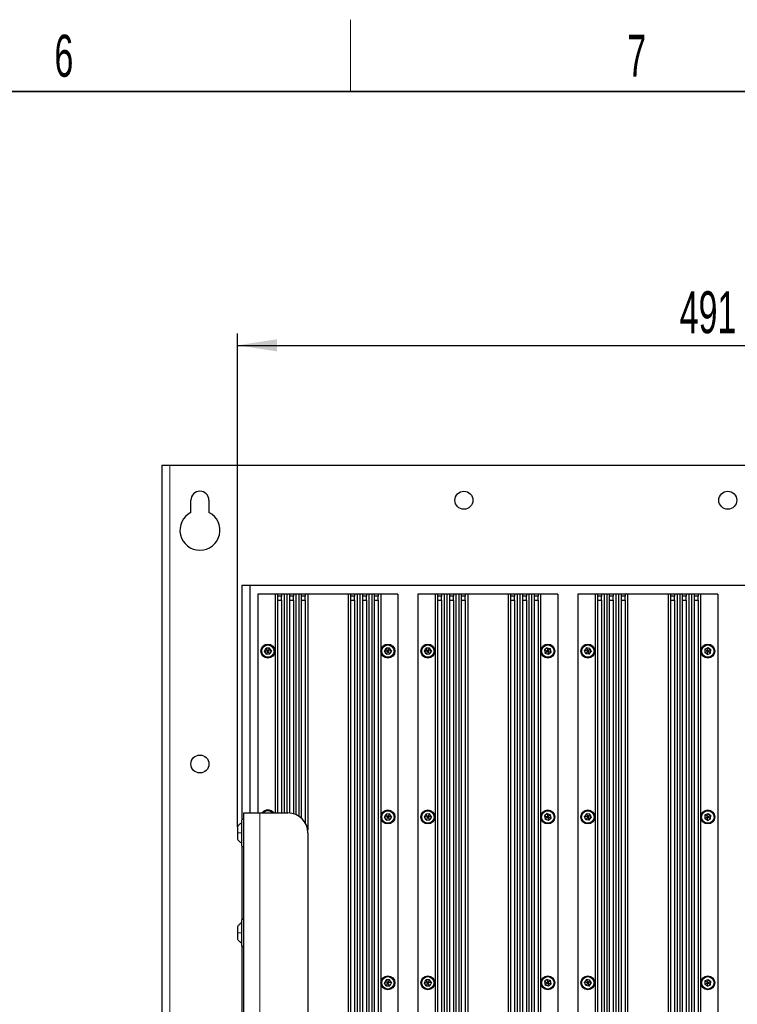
# Paper-space layout 'Blatt3' of a CAD drawing. Header units: millimetres. Extents: x 5 to 418, y 2 to 292.
# Tile 94 of 95: x 285 to 345, y 206 to 288. Entities that reach past the tile are written whole.
import ezdxf

# ---------------------------------------------------------------- set-up
doc = ezdxf.new("R2010")
doc.units = ezdxf.units.MM
doc.layers.add('SLD-0', color=7, linetype='Continuous')
doc.styles.add('SLDTEXTSTYLE0', font='TXT', dxfattribs={"width": 0.605})
doc.dimstyles.new('SLDDIMSTYLE1', dxfattribs={"dimtxt": 3.5, "dimasz": 3.302, "dimexe": 0, "dimexo": 0.0625, "dimgap": 0.875, "dimtad": 1, "dimdec": 0, "dimlfac": 6, "dimrnd": 1e-09, "dimzin": 12, "dimdsep": 46, "dimtxsty": 'SLDTEXTSTYLE0', "dimsah": 1, "dimcen": 0.09, "dimadec": 0, "dimazin": 3, "dimtfac": 1, "dimtofl": 0, "dimtmove": 0, "dimatfit": 3, "dimfxl": 1, "dimfrac": 2, "dimtolj": 1, "dimtzin": 12, "dimarcsym": 0})

# ---------------------------------------------------------------- blocks, each defined once
blk = doc.blocks.new('_D_23')
at = {"layer": 'SLD-0', "color": 7}
for p, q in [((303.059, 221.188), (303.059, 262.341)), ((384.826, 221.188), (384.826, 262.341)), ((303.059, 261.341), (384.826, 261.341))]:
    blk.add_line(p, q, dxfattribs=at)
for points in [[(303.059, 261.341), (306.361, 260.833), (306.361, 261.849)], [(384.826, 261.341), (381.524, 261.849), (381.524, 260.833)]]:
    blk.add_solid(points, dxfattribs=at)
at = {"layer": 'SLD-0', "color": 7, "insert": (339.932, 265.853), "char_height": 3.5, "attachment_point": 1, "style": 'SLDTEXTSTYLE0'}
blk.add_mtext('491', dxfattribs=at)

psp = doc.layouts.new('Blatt3')

# ---------------------------------------------------------------- linework, layer by layer
at = {"color": 7, "linetype": 'Continuous', "lineweight": 25}
for p, q in [((296.7756, 251.3413), (296.7756, 92.1746)), ((296.7756, 251.3413), (297.4423, 251.3413)), ((297.4423, 251.3413), (390.4423, 251.3413)), ((299.1923, 247.413), (299.1923, 248.4246)), ((300.6923, 248.4246), (300.6923, 247.413)), ((303.4423, 241.3413), (303.4423, 221.7825)), ((303.4423, 241.3413), (304.109, 241.3413)), ((304.109, 241.3413), (304.109, 222.3413)), ((304.109, 241.3413), (383.7756, 241.3413)), ((304.7756, 240.5913), (304.7756, 222.3413)), ((306.2082, 240.5913), (304.7756, 240.5913)), ((306.2082, 240.5913), (306.2082, 222.3413)), ((306.4169, 240.5913), (306.2082, 240.5913)), ((306.4169, 240.5913), (306.4169, 240.4246)), ((306.7503, 240.5913), (306.4169, 240.5913)), ((306.4169, 240.4246), (306.4169, 240.0913)), ((306.7503, 240.4246), (306.4169, 240.4246)), ((306.4169, 240.0913), (306.4169, 222.3413)), ((306.4169, 240.0913), (306.7503, 240.0913)), ((306.7503, 240.5913), (306.7503, 240.4246)), ((306.959, 240.5913), (306.7503, 240.5913)), ((306.7503, 240.0913), (306.7503, 240.4246)), ((306.7503, 240.0913), (306.7503, 222.3413)), ((306.959, 240.5913), (306.959, 222.3413)), ((307.1916, 240.5913), (306.959, 240.5913)), ((307.1916, 240.5913), (307.1916, 222.3413)), ((307.4003, 240.5913), (307.1916, 240.5913)), ((307.4003, 240.5913), (307.4003, 240.4246)), ((307.7336, 240.5913), (307.4003, 240.5913)), ((307.4003, 240.4246), (307.4003, 240.0913)), ((307.7336, 240.4246), (307.4003, 240.4246)), ((307.4003, 240.0913), (307.4003, 222.3366)), ((307.4003, 240.0913), (307.7336, 240.0913)), ((307.7336, 240.5913), (307.7336, 240.4246)), ((307.9423, 240.5913), (307.7336, 240.5913)), ((307.7336, 240.0913), (307.7336, 240.4246)), ((307.7336, 240.0913), (307.7336, 222.2771)), ((307.9423, 240.5913), (307.9423, 222.2021)), ((308.1749, 240.5913), (307.9423, 240.5913)), ((308.1749, 240.5913), (308.1749, 222.0778)), ((308.3836, 240.5913), (308.1749, 240.5913)), ((308.3836, 240.5913), (308.3836, 240.4246)), ((308.7169, 240.5913), (308.3836, 240.5913)), ((308.3836, 240.4246), (308.3836, 240.0913)), ((308.7169, 240.4246), (308.3836, 240.4246)), ((308.3836, 240.0913), (308.3836, 221.9197)), ((308.3836, 240.0913), (308.7169, 240.0913)), ((308.7169, 240.5913), (308.7169, 240.4246)), ((308.9256, 240.5913), (308.7169, 240.5913)), ((308.7169, 240.0913), (308.7169, 240.4246)), ((308.7169, 240.0913), (308.7169, 221.5115)), ((308.9256, 240.5913), (308.9256, 220.9097)), ((312.2923, 240.5913), (308.9256, 240.5913)), ((312.2923, 240.5913), (312.2923, 153.6746)), ((312.501, 240.5913), (312.2923, 240.5913)), ((312.501, 240.5913), (312.501, 240.4246)), ((312.8343, 240.5913), (312.501, 240.5913)), ((312.501, 240.4246), (312.501, 240.0913)), ((312.8343, 240.4246), (312.501, 240.4246)), ((312.501, 240.0913), (312.501, 153.6746)), ((312.501, 240.0913), (312.8343, 240.0913)), ((312.8343, 240.5913), (312.8343, 240.4246)), ((313.043, 240.5913), (312.8343, 240.5913)), ((312.8343, 240.0913), (312.8343, 240.4246)), ((312.8343, 240.0913), (312.8343, 153.6746)), ((313.043, 240.5913), (313.043, 153.6746)), ((313.2756, 240.5913), (313.043, 240.5913)), ((313.2756, 240.5913), (313.2756, 153.6746)), ((313.4843, 240.5913), (313.2756, 240.5913)), ((313.4843, 240.5913), (313.4843, 240.4246)), ((313.8176, 240.5913), (313.4843, 240.5913)), ((313.4843, 240.4246), (313.4843, 240.0913)), ((313.8176, 240.4246), (313.4843, 240.4246)), ((313.4843, 240.0913), (313.4843, 153.6746)), ((313.4843, 240.0913), (313.8176, 240.0913)), ((313.8176, 240.5913), (313.8176, 240.4246)), ((314.0263, 240.5913), (313.8176, 240.5913)), ((313.8176, 240.0913), (313.8176, 240.4246)), ((313.8176, 240.0913), (313.8176, 153.6746)), ((314.0263, 240.5913), (314.0263, 153.6746)), ((314.259, 240.5913), (314.0263, 240.5913)), ((314.259, 240.5913), (314.259, 153.6746)), ((314.4676, 240.5913), (314.259, 240.5913)), ((314.4676, 240.5913), (314.4676, 240.4246)), ((314.801, 240.5913), (314.4676, 240.5913)), ((314.4676, 240.4246), (314.4676, 240.0913)), ((314.801, 240.4246), (314.4676, 240.4246)), ((314.4676, 240.0913), (314.4676, 153.6746)), ((314.4676, 240.0913), (314.801, 240.0913)), ((314.801, 240.5913), (314.801, 240.4246)), ((315.0097, 240.5913), (314.801, 240.5913)), ((314.801, 240.0913), (314.801, 240.4246)), ((314.801, 240.0913), (314.801, 153.6746)), ((315.0097, 240.5913), (315.0097, 153.6465)), ((316.4423, 240.5913), (315.0097, 240.5913)), ((316.4423, 240.5913), (316.4423, 153.6746)), ((319.5416, 240.5913), (318.109, 240.5913)), ((318.109, 240.5913), (318.109, 153.6746)), ((319.5416, 240.5913), (319.5416, 153.6465)), ((319.7503, 240.5913), (319.5416, 240.5913)), ((319.7503, 240.5913), (319.7503, 240.4246)), ((320.0836, 240.5913), (319.7503, 240.5913)), ((319.7503, 240.4246), (319.7503, 240.0913)), ((320.0836, 240.4246), (319.7503, 240.4246)), ((319.7503, 240.0913), (319.7503, 153.6746)), ((319.7503, 240.0913), (320.0836, 240.0913)), ((320.0836, 240.5913), (320.0836, 240.4246)), ((320.2923, 240.5913), (320.0836, 240.5913)), ((320.0836, 240.0913), (320.0836, 240.4246)), ((320.0836, 240.0913), (320.0836, 153.6746)), ((320.2923, 240.5913), (320.2923, 153.6746)), ((320.5249, 240.5913), (320.2923, 240.5913)), ((320.5249, 240.5913), (320.5249, 153.6746)), ((320.7336, 240.5913), (320.5249, 240.5913)), ((320.7336, 240.5913), (320.7336, 240.4246)), ((321.0669, 240.5913), (320.7336, 240.5913)), ((320.7336, 240.4246), (320.7336, 240.0913)), ((321.0669, 240.4246), (320.7336, 240.4246)), ((320.7336, 240.0913), (320.7336, 153.6746)), ((320.7336, 240.0913), (321.0669, 240.0913)), ((321.0669, 240.5913), (321.0669, 240.4246)), ((321.2756, 240.5913), (321.0669, 240.5913)), ((321.0669, 240.0913), (321.0669, 240.4246)), ((321.0669, 240.0913), (321.0669, 153.6746)), ((321.2756, 240.5913), (321.2756, 153.6746)), ((321.5082, 240.5913), (321.2756, 240.5913)), ((321.5082, 240.5913), (321.5082, 153.6746)), ((321.7169, 240.5913), (321.5082, 240.5913)), ((321.7169, 240.5913), (321.7169, 240.4246)), ((322.0503, 240.5913), (321.7169, 240.5913)), ((321.7169, 240.4246), (321.7169, 240.0913)), ((322.0503, 240.4246), (321.7169, 240.4246)), ((321.7169, 240.0913), (321.7169, 153.6746)), ((321.7169, 240.0913), (322.0503, 240.0913)), ((322.0503, 240.5913), (322.0503, 240.4246)), ((322.259, 240.5913), (322.0503, 240.5913)), ((322.0503, 240.0913), (322.0503, 240.4246)), ((322.0503, 240.0913), (322.0503, 153.6746)), ((322.259, 240.5913), (322.259, 153.6746)), ((325.6256, 240.5913), (322.259, 240.5913)), ((325.6256, 240.5913), (325.6256, 153.6746)), ((325.8343, 240.5913), (325.6256, 240.5913)), ((325.8343, 240.5913), (325.8343, 240.4246)), ((326.1676, 240.5913), (325.8343, 240.5913)), ((325.8343, 240.4246), (325.8343, 240.0913)), ((326.1676, 240.4246), (325.8343, 240.4246)), ((325.8343, 240.0913), (325.8343, 153.6746)), ((325.8343, 240.0913), (326.1676, 240.0913)), ((326.1676, 240.5913), (326.1676, 240.4246)), ((326.3763, 240.5913), (326.1676, 240.5913)), ((326.1676, 240.0913), (326.1676, 240.4246)), ((326.1676, 240.0913), (326.1676, 153.6746)), ((326.3763, 240.5913), (326.3763, 153.6746)), ((326.609, 240.5913), (326.3763, 240.5913)), ((326.609, 240.5913), (326.609, 153.6746)), ((326.8176, 240.5913), (326.609, 240.5913)), ((326.8176, 240.5913), (326.8176, 240.4246)), ((327.151, 240.5913), (326.8176, 240.5913)), ((326.8176, 240.4246), (326.8176, 240.0913)), ((327.151, 240.4246), (326.8176, 240.4246)), ((326.8176, 240.0913), (326.8176, 153.6746)), ((326.8176, 240.0913), (327.151, 240.0913)), ((327.151, 240.5913), (327.151, 240.4246)), ((327.3597, 240.5913), (327.151, 240.5913)), ((327.151, 240.0913), (327.151, 240.4246)), ((327.151, 240.0913), (327.151, 153.6746)), ((327.3597, 240.5913), (327.3597, 153.6746)), ((327.5923, 240.5913), (327.3597, 240.5913)), ((327.5923, 240.5913), (327.5923, 153.6746)), ((327.801, 240.5913), (327.5923, 240.5913)), ((327.801, 240.5913), (327.801, 240.4246)), ((328.1343, 240.5913), (327.801, 240.5913)), ((327.801, 240.4246), (327.801, 240.0913)), ((328.1343, 240.4246), (327.801, 240.4246)), ((327.801, 240.0913), (327.801, 153.6746)), ((327.801, 240.0913), (328.1343, 240.0913)), ((328.1343, 240.5913), (328.1343, 240.4246)), ((328.343, 240.5913), (328.1343, 240.5913)), ((328.1343, 240.0913), (328.1343, 240.4246)), ((328.1343, 240.0913), (328.1343, 153.6746)), ((328.343, 240.5913), (328.343, 153.6465)), ((329.7756, 240.5913), (328.343, 240.5913)), ((329.7756, 240.5913), (329.7756, 153.6746)), ((332.8749, 240.5913), (331.4423, 240.5913)), ((331.4423, 240.5913), (331.4423, 153.6746)), ((332.8749, 240.5913), (332.8749, 153.6465)), ((333.0836, 240.5913), (332.8749, 240.5913)), ((333.0836, 240.5913), (333.0836, 240.4246)), ((333.4169, 240.5913), (333.0836, 240.5913)), ((333.0836, 240.4246), (333.0836, 240.0913)), ((333.4169, 240.4246), (333.0836, 240.4246)), ((333.0836, 240.0913), (333.0836, 153.6746)), ((333.0836, 240.0913), (333.4169, 240.0913)), ((333.4169, 240.5913), (333.4169, 240.4246)), ((333.6256, 240.5913), (333.4169, 240.5913)), ((333.4169, 240.0913), (333.4169, 240.4246)), ((333.4169, 240.0913), (333.4169, 153.6746)), ((333.6256, 240.5913), (333.6256, 153.6746)), ((333.8582, 240.5913), (333.6256, 240.5913)), ((333.8582, 240.5913), (333.8582, 153.6746)), ((334.0669, 240.5913), (333.8582, 240.5913)), ((334.0669, 240.5913), (334.0669, 240.4246)), ((334.4003, 240.5913), (334.0669, 240.5913)), ((334.0669, 240.4246), (334.0669, 240.0913)), ((334.4003, 240.4246), (334.0669, 240.4246)), ((334.0669, 240.0913), (334.0669, 153.6746)), ((334.0669, 240.0913), (334.4003, 240.0913)), ((334.4003, 240.5913), (334.4003, 240.4246)), ((334.609, 240.5913), (334.4003, 240.5913)), ((334.4003, 240.0913), (334.4003, 240.4246)), ((334.4003, 240.0913), (334.4003, 153.6746)), ((334.609, 240.5913), (334.609, 153.6746)), ((334.8416, 240.5913), (334.609, 240.5913)), ((334.8416, 240.5913), (334.8416, 153.6746)), ((335.0503, 240.5913), (334.8416, 240.5913)), ((335.0503, 240.5913), (335.0503, 240.4246)), ((335.3836, 240.5913), (335.0503, 240.5913)), ((335.0503, 240.4246), (335.0503, 240.0913)), ((335.3836, 240.4246), (335.0503, 240.4246)), ((335.0503, 240.0913), (335.0503, 153.6746)), ((335.0503, 240.0913), (335.3836, 240.0913)), ((335.3836, 240.5913), (335.3836, 240.4246)), ((335.5923, 240.5913), (335.3836, 240.5913)), ((335.3836, 240.0913), (335.3836, 240.4246)), ((335.3836, 240.0913), (335.3836, 153.6746)), ((335.5923, 240.5913), (335.5923, 153.6746)), ((338.959, 240.5913), (335.5923, 240.5913)), ((338.959, 240.5913), (338.959, 153.6746)), ((339.1676, 240.5913), (338.959, 240.5913)), ((339.1676, 240.5913), (339.1676, 240.4246)), ((339.501, 240.5913), (339.1676, 240.5913)), ((339.1676, 240.4246), (339.1676, 240.0913)), ((339.501, 240.4246), (339.1676, 240.4246)), ((339.1676, 240.0913), (339.1676, 153.6746)), ((339.1676, 240.0913), (339.501, 240.0913)), ((339.501, 240.5913), (339.501, 240.4246)), ((339.7097, 240.5913), (339.501, 240.5913)), ((339.501, 240.0913), (339.501, 240.4246)), ((339.501, 240.0913), (339.501, 153.6746)), ((339.7097, 240.5913), (339.7097, 153.6746)), ((339.9423, 240.5913), (339.7097, 240.5913)), ((339.9423, 240.5913), (339.9423, 153.6746)), ((340.151, 240.5913), (339.9423, 240.5913)), ((340.151, 240.5913), (340.151, 240.4246)), ((340.4843, 240.5913), (340.151, 240.5913)), ((340.151, 240.4246), (340.151, 240.0913)), ((340.4843, 240.4246), (340.151, 240.4246)), ((340.151, 240.0913), (340.151, 153.6746)), ((340.151, 240.0913), (340.4843, 240.0913)), ((340.4843, 240.5913), (340.4843, 240.4246)), ((340.693, 240.5913), (340.4843, 240.5913)), ((340.4843, 240.0913), (340.4843, 240.4246)), ((340.4843, 240.0913), (340.4843, 153.6746)), ((340.693, 240.5913), (340.693, 153.6746)), ((340.9256, 240.5913), (340.693, 240.5913)), ((340.9256, 240.5913), (340.9256, 153.6746)), ((341.1343, 240.5913), (340.9256, 240.5913)), ((341.1343, 240.5913), (341.1343, 240.4246)), ((341.4676, 240.5913), (341.1343, 240.5913)), ((341.1343, 240.4246), (341.1343, 240.0913)), ((341.4676, 240.4246), (341.1343, 240.4246)), ((341.1343, 240.0913), (341.1343, 153.6746)), ((341.1343, 240.0913), (341.4676, 240.0913)), ((341.4676, 240.5913), (341.4676, 240.4246)), ((341.6763, 240.5913), (341.4676, 240.5913)), ((341.4676, 240.0913), (341.4676, 240.4246)), ((341.4676, 240.0913), (341.4676, 153.6746)), ((341.6763, 240.5913), (341.6763, 153.6465)), ((343.109, 240.5913), (341.6763, 240.5913)), ((343.109, 240.5913), (343.109, 153.6746)), ((305.3207, 235.8254), (305.4511, 236.0829)), ((305.609, 235.8413), (305.3207, 235.8254)), ((305.4786, 235.5837), (305.3207, 235.8254)), ((305.7393, 236.0988), (305.4511, 236.0829)), ((305.609, 235.8413), (305.4511, 236.0829)), ((305.609, 235.8413), (305.4786, 235.5837)), ((305.7393, 236.0988), (305.609, 235.8413)), ((305.8972, 235.8572), (305.609, 235.8413)), ((305.7668, 235.5996), (305.609, 235.8413)), ((305.8972, 235.8572), (305.7393, 236.0988)), ((305.8972, 235.8572), (305.7668, 235.5996)), ((315.3207, 235.8254), (315.4511, 236.0829)), ((315.609, 235.8413), (315.3207, 235.8254)), ((315.4786, 235.5837), (315.3207, 235.8254)), ((315.7393, 236.0988), (315.4511, 236.0829)), ((315.609, 235.8413), (315.4511, 236.0829)), ((315.609, 235.8413), (315.4786, 235.5837)), ((315.7393, 236.0988), (315.609, 235.8413)), ((315.8972, 235.8572), (315.609, 235.8413)), ((315.7668, 235.5996), (315.609, 235.8413)), ((315.8972, 235.8572), (315.7393, 236.0988)), ((315.8972, 235.8572), (315.7668, 235.5996)), ((318.654, 235.8254), (318.7844, 236.0829)), ((318.9423, 235.8413), (318.654, 235.8254)), ((318.8119, 235.5837), (318.654, 235.8254)), ((319.0726, 236.0988), (318.7844, 236.0829)), ((318.9423, 235.8413), (318.7844, 236.0829)), ((318.9423, 235.8413), (318.8119, 235.5837)), ((319.0726, 236.0988), (318.9423, 235.8413)), ((319.2305, 235.8572), (318.9423, 235.8413)), ((319.1002, 235.5996), (318.9423, 235.8413)), ((319.2305, 235.8572), (319.0726, 236.0988)), ((319.2305, 235.8572), (319.1002, 235.5996)), ((328.8903, 236.1252), (328.6704, 235.9382)), ((328.6704, 235.9382), (328.7224, 235.6542)), ((328.6704, 235.9382), (328.9423, 235.8413)), ((328.9423, 235.8413), (328.7224, 235.6542)), ((328.8903, 236.1252), (329.1622, 236.0283)), ((328.8903, 236.1252), (328.9423, 235.8413)), ((329.1622, 236.0283), (328.9423, 235.8413)), ((328.9423, 235.8413), (328.9943, 235.5573)), ((328.9423, 235.8413), (329.2142, 235.7444)), ((329.2142, 235.7444), (328.9943, 235.5573)), ((329.2142, 235.7444), (329.1622, 236.0283)), ((332.1687, 236.1094), (331.9899, 235.8828)), ((332.0968, 235.6146), (331.9899, 235.8828)), ((332.2756, 235.8413), (331.9899, 235.8828)), ((332.2756, 235.8413), (332.0968, 235.6146)), ((332.4544, 236.0679), (332.1687, 236.1094)), ((332.1687, 236.1094), (332.2756, 235.8413)), ((332.4544, 236.0679), (332.2756, 235.8413)), ((332.2756, 235.8413), (332.3825, 235.5731)), ((332.5613, 235.7998), (332.2756, 235.8413)), ((332.3825, 235.5731), (332.5613, 235.7998)), ((332.4544, 236.0679), (332.5613, 235.7998)), ((342.0389, 236.0065), (342.0141, 235.7189)), ((342.0141, 235.7189), (342.2756, 235.8413)), ((342.2508, 235.5537), (342.0141, 235.7189)), ((342.0389, 236.0065), (342.3004, 236.1289)), ((342.2756, 235.8413), (342.0389, 236.0065)), ((342.2508, 235.5537), (342.2756, 235.8413)), ((342.2508, 235.5537), (342.5123, 235.676)), ((342.2756, 235.8413), (342.3004, 236.1289)), ((342.2756, 235.8413), (342.5371, 235.9636)), ((342.5123, 235.676), (342.2756, 235.8413)), ((342.3004, 236.1289), (342.5371, 235.9636)), ((342.5123, 235.676), (342.5371, 235.9636)), ((305.4786, 235.5837), (305.7668, 235.5996)), ((315.4786, 235.5837), (315.7668, 235.5996)), ((318.8119, 235.5837), (319.1002, 235.5996)), ((328.9943, 235.5573), (328.7224, 235.6542)), ((332.3825, 235.5731), (332.0968, 235.6146)), ((303.609, 222.3413), (304.9423, 222.3413)), ((303.609, 202.3413), (303.609, 222.3413)), ((304.9423, 222.3413), (307.2756, 222.3413)), ((315.3207, 221.992), (315.4511, 222.2496)), ((315.609, 222.0079), (315.3207, 221.992)), ((315.4786, 221.7504), (315.3207, 221.992)), ((315.7393, 222.2655), (315.4511, 222.2496)), ((315.609, 222.0079), (315.4511, 222.2496)), ((315.609, 222.0079), (315.4786, 221.7504)), ((315.4786, 221.7504), (315.7668, 221.7663)), ((315.7393, 222.2655), (315.609, 222.0079)), ((315.8972, 222.0238), (315.609, 222.0079)), ((315.7668, 221.7663), (315.609, 222.0079)), ((315.8972, 222.0238), (315.7393, 222.2655)), ((315.8972, 222.0238), (315.7668, 221.7663)), ((318.654, 221.992), (318.7844, 222.2496)), ((318.9423, 222.0079), (318.654, 221.992)), ((318.8119, 221.7504), (318.654, 221.992)), ((319.0726, 222.2655), (318.7844, 222.2496)), ((318.9423, 222.0079), (318.7844, 222.2496)), ((318.9423, 222.0079), (318.8119, 221.7504)), ((318.8119, 221.7504), (319.1002, 221.7663)), ((319.0726, 222.2655), (318.9423, 222.0079)), ((319.2305, 222.0238), (318.9423, 222.0079)), ((319.1002, 221.7663), (318.9423, 222.0079)), ((319.2305, 222.0238), (319.0726, 222.2655)), ((319.2305, 222.0238), (319.1002, 221.7663)), ((328.8903, 222.2919), (328.6704, 222.1049)), ((328.6704, 222.1049), (328.7224, 221.8209)), ((328.6704, 222.1049), (328.9423, 222.0079)), ((328.9423, 222.0079), (328.7224, 221.8209)), ((328.9943, 221.724), (328.7224, 221.8209)), ((328.8903, 222.2919), (329.1622, 222.195)), ((328.8903, 222.2919), (328.9423, 222.0079)), ((329.1622, 222.195), (328.9423, 222.0079)), ((328.9423, 222.0079), (328.9943, 221.724)), ((328.9423, 222.0079), (329.2142, 221.911)), ((329.2142, 221.911), (328.9943, 221.724)), ((329.2142, 221.911), (329.1622, 222.195)), ((332.1687, 222.2761), (331.9899, 222.0494)), ((332.0968, 221.7813), (331.9899, 222.0494)), ((332.2756, 222.0079), (331.9899, 222.0494)), ((332.2756, 222.0079), (332.0968, 221.7813)), ((332.3825, 221.7398), (332.0968, 221.7813)), ((332.4544, 222.2346), (332.1687, 222.2761)), ((332.1687, 222.2761), (332.2756, 222.0079)), ((332.4544, 222.2346), (332.2756, 222.0079)), ((332.2756, 222.0079), (332.3825, 221.7398)), ((332.5613, 221.9664), (332.2756, 222.0079)), ((332.3825, 221.7398), (332.5613, 221.9664)), ((332.4544, 222.2346), (332.5613, 221.9664)), ((342.0389, 222.1732), (342.0141, 221.8856)), ((342.0141, 221.8856), (342.2756, 222.0079)), ((342.2508, 221.7203), (342.0141, 221.8856)), ((342.0389, 222.1732), (342.3004, 222.2956)), ((342.2756, 222.0079), (342.0389, 222.1732)), ((342.2508, 221.7203), (342.2756, 222.0079)), ((342.2508, 221.7203), (342.5123, 221.8427)), ((342.2756, 222.0079), (342.3004, 222.2956)), ((342.2756, 222.0079), (342.5371, 222.1303)), ((342.5123, 221.8427), (342.2756, 222.0079)), ((342.3004, 222.2956), (342.5371, 222.1303)), ((342.5123, 221.8427), (342.5371, 222.1303)), ((303.059, 221.1879), (303.059, 220.6746)), ((303.409, 221.7079), (303.409, 220.6746)), ((303.059, 220.6746), (303.059, 220.1613)), ((303.409, 220.6746), (303.409, 219.6413)), ((308.9423, 220.6746), (308.9423, 204.0079)), ((303.4423, 219.5667), (303.4423, 213.4491)), ((303.059, 212.8546), (303.059, 212.3413)), ((303.409, 213.3746), (303.409, 211.3079)), ((303.059, 212.3413), (303.059, 211.8279)), ((303.4423, 211.2334), (303.4423, 205.1158)), ((315.3207, 208.1587), (315.4511, 208.4163)), ((315.609, 208.1746), (315.3207, 208.1587)), ((315.4786, 207.917), (315.3207, 208.1587)), ((315.7393, 208.4322), (315.4511, 208.4163)), ((315.609, 208.1746), (315.4511, 208.4163)), ((315.609, 208.1746), (315.4786, 207.917)), ((315.4786, 207.917), (315.7668, 207.9329)), ((315.7393, 208.4322), (315.609, 208.1746)), ((315.8972, 208.1905), (315.609, 208.1746)), ((315.7668, 207.9329), (315.609, 208.1746)), ((315.8972, 208.1905), (315.7393, 208.4322)), ((315.8972, 208.1905), (315.7668, 207.9329)), ((318.654, 208.1587), (318.7844, 208.4163)), ((318.9423, 208.1746), (318.654, 208.1587)), ((318.8119, 207.917), (318.654, 208.1587)), ((319.0726, 208.4322), (318.7844, 208.4163)), ((318.9423, 208.1746), (318.7844, 208.4163)), ((318.9423, 208.1746), (318.8119, 207.917)), ((318.8119, 207.917), (319.1002, 207.9329)), ((319.0726, 208.4322), (318.9423, 208.1746)), ((319.2305, 208.1905), (318.9423, 208.1746)), ((319.1002, 207.9329), (318.9423, 208.1746)), ((319.2305, 208.1905), (319.0726, 208.4322)), ((319.2305, 208.1905), (319.1002, 207.9329)), ((328.8903, 208.4586), (328.6704, 208.2715)), ((328.6704, 208.2715), (328.7224, 207.9876)), ((328.6704, 208.2715), (328.9423, 208.1746)), ((328.9423, 208.1746), (328.7224, 207.9876)), ((328.9943, 207.8907), (328.7224, 207.9876)), ((328.8903, 208.4586), (329.1622, 208.3616)), ((328.8903, 208.4586), (328.9423, 208.1746)), ((329.1622, 208.3616), (328.9423, 208.1746)), ((328.9423, 208.1746), (328.9943, 207.8907)), ((328.9423, 208.1746), (329.2142, 208.0777)), ((329.2142, 208.0777), (328.9943, 207.8907)), ((329.2142, 208.0777), (329.1622, 208.3616)), ((332.1687, 208.4428), (331.9899, 208.2161)), ((332.0968, 207.948), (331.9899, 208.2161)), ((332.2756, 208.1746), (331.9899, 208.2161)), ((332.2756, 208.1746), (332.0968, 207.948)), ((332.3825, 207.9065), (332.0968, 207.948)), ((332.4544, 208.4013), (332.1687, 208.4428)), ((332.1687, 208.4428), (332.2756, 208.1746)), ((332.4544, 208.4013), (332.2756, 208.1746)), ((332.2756, 208.1746), (332.3825, 207.9065)), ((332.5613, 208.1331), (332.2756, 208.1746)), ((332.3825, 207.9065), (332.5613, 208.1331)), ((332.4544, 208.4013), (332.5613, 208.1331)), ((342.0389, 208.3399), (342.0141, 208.0523)), ((342.0141, 208.0523), (342.2756, 208.1746)), ((342.2508, 207.887), (342.0141, 208.0523)), ((342.0389, 208.3399), (342.3004, 208.4622)), ((342.2756, 208.1746), (342.0389, 208.3399)), ((342.2508, 207.887), (342.2756, 208.1746)), ((342.2508, 207.887), (342.5123, 208.0093)), ((342.2756, 208.1746), (342.3004, 208.4622)), ((342.2756, 208.1746), (342.5371, 208.2969)), ((342.5123, 208.0093), (342.2756, 208.1746)), ((342.3004, 208.4622), (342.5371, 208.2969)), ((342.5123, 208.0093), (342.5371, 208.2969))]:
    psp.add_line(p, q, dxfattribs=at)
at = {"color": 7, "linetype": 'Continuous', "lineweight": 18}
for p, q in [((297.4423, 251.3413), (297.4423, 92.1746)), ((304.9423, 202.3413), (304.9423, 222.3413))]:
    psp.add_line(p, q, dxfattribs=at)
at = {"color": 7, "linetype": 'Continuous', "lineweight": 25}
for centre, radius in [((321.9423, 248.4246), 0.75), ((343.9423, 248.4246), 0.75), ((305.609, 235.8413), 0.5833), ((305.609, 235.8413), 0.5167), ((315.609, 235.8413), 0.5833), ((315.609, 235.8413), 0.5167), ((318.9423, 235.8413), 0.5833), ((318.9423, 235.8413), 0.5167), ((328.9423, 235.8413), 0.5833), ((328.9423, 235.8413), 0.5167), ((332.2756, 235.8413), 0.5833), ((332.2756, 235.8413), 0.5167), ((342.2756, 235.8413), 0.5833), ((342.2756, 235.8413), 0.5167), ((299.9423, 226.4246), 0.75), ((315.609, 222.0079), 0.5833), ((318.9423, 222.0079), 0.5833), ((328.9423, 222.0079), 0.5833), ((332.2756, 222.0079), 0.5833), ((342.2756, 222.0079), 0.5833), ((315.609, 222.0079), 0.5167), ((318.9423, 222.0079), 0.5167), ((328.9423, 222.0079), 0.5167), ((332.2756, 222.0079), 0.5167), ((342.2756, 222.0079), 0.5167), ((315.609, 208.1746), 0.5833), ((315.609, 208.1746), 0.5167), ((318.9423, 208.1746), 0.5833), ((318.9423, 208.1746), 0.5167), ((328.9423, 208.1746), 0.5833), ((328.9423, 208.1746), 0.5167), ((332.2756, 208.1746), 0.5833), ((332.2756, 208.1746), 0.5167), ((342.2756, 208.1746), 0.5833), ((342.2756, 208.1746), 0.5167)]:
    psp.add_circle(centre, radius, dxfattribs=at)
for centre, radius, start, end in [((299.9423, 248.4246), 0.75, 0, 180), ((299.9423, 245.9246), 1.6667, 116.743684, 63.256316), ((305.609, 222.0079), 0.5833, 34.849905, 145.150095), ((303.509, 221.7079), 0.1, 0, 180), ((305.609, 222.0079), 0.5167, 40.17777, 139.82223), ((307.2756, 220.6746), 1.6667, 360, 90), ((303.509, 219.6413), 0.1, 180, 0), ((303.509, 213.3746), 0.1, 0, 180), ((303.509, 211.3079), 0.1, 180, 0)]:
    psp.add_arc(centre, radius, start, end, dxfattribs=at)
for points in [[(303.409, 221.5079), (303.3412, 221.4649), (303.2058, 221.3787), (303.1079, 221.2515), (303.059, 221.1879)], [(303.059, 220.1613), (303.1079, 220.0977), (303.2058, 219.9705), (303.3412, 219.8843), (303.409, 219.8413)], [(303.409, 213.1746), (303.3412, 213.1315), (303.2058, 213.0454), (303.1079, 212.9182), (303.059, 212.8546)], [(303.059, 211.8279), (303.1079, 211.7643), (303.2058, 211.6372), (303.3412, 211.551), (303.409, 211.5079)]]:
    psp.add_open_spline(points, degree=3, dxfattribs=at)
at = {"color": 7, "linetype": 'Continuous', "lineweight": 18}
for points in [[(303.409, 220.6746), (303.3412, 220.6746), (303.2058, 220.6746), (303.1079, 220.6746), (303.059, 220.6746)], [(303.409, 212.3413), (303.3412, 212.3413), (303.2058, 212.3413), (303.1079, 212.3413), (303.059, 212.3413)]]:
    psp.add_open_spline(points, degree=3, dxfattribs=at)
at = {"layer": 'SLD-0', "lineweight": 18}
psp.add_line((312.5, 282.5), (312.5, 288.5), dxfattribs=at)
at = {"layer": 'SLD-0', "lineweight": 35}
psp.add_line((408, 282.5), (26, 282.5), dxfattribs=at)

# ---------------------------------------------------------------- texts
at = {"layer": 'SLD-0', "char_height": 3.5, "attachment_point": 2, "style": 'SLDTEXTSTYLE0'}
for s, insert in [('6', (288.6027, 287.243)), ('7', (336.3527, 287.243))]:
    psp.add_mtext(s, dxfattribs=dict(at, insert=insert))

# ---------------------------------------------------------------- dimensions: what is measured, and where the dimension line sits
at = {"layer": 'SLD-0', "color": 7}
dim = psp.add_linear_dim(base=(384.8256, 261.3413), p1=(303.059, 221.1879), p2=(384.8256, 221.1879), dimstyle='SLDDIMSTYLE1', dxfattribs=at)
dim.commit()
dim.dimension.update_dxf_attribs({"geometry": '_D_23', "text_midpoint": (343.9423, 261.3413), "dimtype": 160})

doc.saveas('drawing.dxf')
